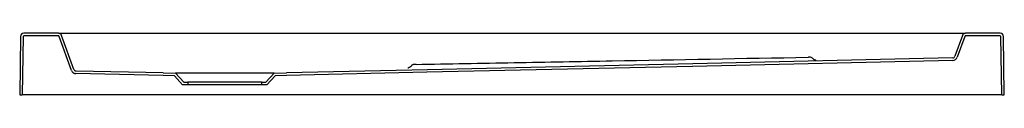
# Model space of a CAD drawing. Header units: millimetres. Extents: x 4001.36 to 4002.56, y 2479.51 to 2479.58.
import ezdxf

# ---------------------------------------------------------------- set-up
doc = ezdxf.new("R2010")
doc.units = ezdxf.units.MM
doc.layers.add('SANINDUSA', color=3, linetype='Continuous')

msp = doc.modelspace()

# ---------------------------------------------------------------- linework, layer by layer
at = {"layer": 'SANINDUSA'}
for p, q in [((4001.3635, 2479.5794), (4001.3625, 2479.5084)), ((4001.3667, 2479.5792), (4001.3657, 2479.5084)), ((4001.4097, 2479.5834), (4001.3675, 2479.5834)), ((4001.4096, 2479.5802), (4001.3677, 2479.5802)), ((4001.4097, 2479.5834), (4001.4233, 2479.5834)), ((4001.4256, 2479.5381), (4001.4105, 2479.5795)), ((4001.4285, 2479.5393), (4001.4135, 2479.5807)), ((4001.4233, 2479.5834), (4002.5017, 2479.5834)), ((4002.5017, 2479.5834), (4002.5153, 2479.5834)), ((4002.5115, 2479.5807), (4002.5023, 2479.5553)), ((4002.5145, 2479.5795), (4002.5052, 2479.5541)), ((4002.5575, 2479.5834), (4002.5153, 2479.5834)), ((4002.5573, 2479.5802), (4002.5154, 2479.5802)), ((4002.5593, 2479.5084), (4002.5583, 2479.5792)), ((4002.5625, 2479.5084), (4002.5615, 2479.5794)), ((4001.5375, 2479.5351), (4001.4313, 2479.5373)), ((4001.5374, 2479.5319), (4001.4311, 2479.5341)), ((4001.551, 2479.5314), (4001.5374, 2479.5319)), ((4001.5375, 2479.5351), (4001.5525, 2479.5346)), ((4001.5611, 2479.5204), (4001.551, 2479.5314)), ((4001.6725, 2479.5346), (4001.5525, 2479.5346)), ((4001.5525, 2479.5346), (4001.5625, 2479.5236)), ((4001.6625, 2479.5236), (4001.6725, 2479.5346)), ((4001.674, 2479.5314), (4001.6639, 2479.5204)), ((4001.6725, 2479.5346), (4001.6875, 2479.5351)), ((4001.6876, 2479.5319), (4001.674, 2479.5314)), ((4001.5675, 2479.5204), (4001.5611, 2479.5204)), ((4001.5625, 2479.5236), (4001.5675, 2479.5236)), ((4001.5675, 2479.5236), (4001.5675, 2479.5204)), ((4001.6575, 2479.5236), (4001.5675, 2479.5236)), ((4001.6575, 2479.5204), (4001.5675, 2479.5204)), ((4001.6575, 2479.5204), (4001.6575, 2479.5236)), ((4001.6575, 2479.5236), (4001.6625, 2479.5236)), ((4001.6639, 2479.5204), (4001.6575, 2479.5204)), ((4001.3625, 2479.5084), (4001.3657, 2479.5084)), ((4001.3667, 2479.5084), (4001.3657, 2479.5084)), ((4002.5583, 2479.5084), (4001.3667, 2479.5084)), ((4002.5593, 2479.5084), (4002.5583, 2479.5084)), ((4002.5593, 2479.5084), (4002.5625, 2479.5084))]:
    msp.add_line(p, q, dxfattribs=at)
at = {"layer": 'SANINDUSA', "flags": 128}
for points in [[(4002.4995, 2479.5533), (4002.1828, 2479.5462), (4001.8595, 2479.5389), (4001.6875, 2479.5351)], [(4002.4997, 2479.5501), (4002.1826, 2479.543), (4001.8588, 2479.5357), (4001.6876, 2479.5319)]]:
    msp.add_lwpolyline(points, dxfattribs=at)
at = {"layer": 'SANINDUSA'}
for centre, radius, start, end in [((4001.3675, 2479.5794), 0.004, 90, 179.2), ((4001.3677, 2479.5792), 0.001, 90, 179.2), ((4001.4096, 2479.5792), 0.001, 20, 90), ((4001.4097, 2479.5794), 0.004, 20, 90), ((4002.5153, 2479.5794), 0.004, 90, 160), ((4002.5154, 2479.5792), 0.001, 90, 160), ((4002.5573, 2479.5792), 0.001, 0.8, 90), ((4002.5575, 2479.5794), 0.004, 0.8, 90), ((4002.3255, 2479.5491), 0.005, 37.9182, 80.8023), ((4002.4995, 2479.5563), 0.003, 271.2863, 340), ((4002.4996, 2479.5561), 0.006, 271.2863, 340)]:
    msp.add_arc(centre, radius, start, end, dxfattribs=at)
for points, knots in [([(4001.8455, 2479.5454), (4001.8853, 2479.5461), (4001.9252, 2479.5469), (4002.0048, 2479.5483), (4002.0447, 2479.549), (4002.1642, 2479.5512), (4002.2438, 2479.5527), (4002.3235, 2479.5541)], [0, 0, 0, 0, 0.25, 0.25, 0.5, 0.5, 1, 1, 1, 1]), ([(4002.3235, 2479.5541), (4002.3236, 2479.5541), (4002.3238, 2479.5541), (4002.3239, 2479.5541), (4002.3239, 2479.5541)], [0, 0, 0, 0, 0.9198, 1, 1, 1, 1]), ([(4002.3263, 2479.5541), (4002.3262, 2479.5541), (4002.3261, 2479.5541), (4002.3258, 2479.5541), (4002.3256, 2479.5541), (4002.3255, 2479.5541), (4002.3254, 2479.5541), (4002.3253, 2479.5541), (4002.3249, 2479.5541), (4002.3244, 2479.5541), (4002.324, 2479.5541), (4002.3239, 2479.5541)], [0, 0, 0, 0, 0.044823, 0.163117, 0.222859, 0.261546, 0.309846, 0.419812, 0.670937, 0.902717, 1, 1, 1, 1]), ([(4002.3311, 2479.5509), (4002.331, 2479.5509), (4002.3305, 2479.5511), (4002.3299, 2479.5516), (4002.3296, 2479.5521), (4002.3294, 2479.5522)], [0, 0, 0, 0, 0.216546, 0.726599, 1, 1, 1, 1]), ([(4002.333, 2479.5503), (4002.333, 2479.5503), (4002.333, 2479.5503), (4002.3328, 2479.5503), (4002.3324, 2479.5504), (4002.3318, 2479.5505), (4002.3314, 2479.5507), (4002.3311, 2479.5509)], [0, 0, 0, 0, 0.011266, 0.125045, 0.35313, 0.625266, 1, 1, 1, 1]), ([(4001.4256, 2479.5381), (4001.4258, 2479.5375), (4001.4261, 2479.537), (4001.4266, 2479.5362), (4001.4268, 2479.536), (4001.4272, 2479.5356), (4001.4275, 2479.5354), (4001.428, 2479.5351), (4001.4282, 2479.5349), (4001.4288, 2479.5346), (4001.429, 2479.5345), (4001.4296, 2479.5343), (4001.4299, 2479.5343), (4001.4305, 2479.5342), (4001.4308, 2479.5341), (4001.4311, 2479.5341)], [0, 0, 0, 0, 0.25, 0.25, 0.375, 0.375, 0.5, 0.5, 0.625, 0.625, 0.75, 0.75, 0.875, 0.875, 1, 1, 1, 1]), ([(4001.4285, 2479.5393), (4001.4286, 2479.539), (4001.4288, 2479.5387), (4001.4291, 2479.5384), (4001.4292, 2479.5383), (4001.4294, 2479.5381), (4001.4295, 2479.538), (4001.4297, 2479.5378), (4001.4299, 2479.5377), (4001.4301, 2479.5376), (4001.4303, 2479.5375), (4001.4307, 2479.5374), (4001.431, 2479.5373), (4001.4313, 2479.5373)], [0, 0, 0, 0, 0.25, 0.25, 0.375, 0.375, 0.5, 0.5, 0.625, 0.625, 0.75, 0.75, 1, 1, 1, 1]), ([(4001.8357, 2479.5412), (4001.8357, 2479.5412), (4001.8357, 2479.5413), (4001.8363, 2479.5413), (4001.8364, 2479.5413)], [0, 0, 0, 0, 0.867507, 1, 1, 1, 1]), ([(4001.8396, 2479.5433), (4001.8396, 2479.5433), (4001.8394, 2479.5429), (4001.8389, 2479.5425), (4001.8383, 2479.542), (4001.8376, 2479.5417), (4001.8371, 2479.5415), (4001.8367, 2479.5414), (4001.8365, 2479.5413), (4001.8364, 2479.5413), (4001.8364, 2479.5413), (4001.8364, 2479.5413)], [0, 0, 0, 0, 0.040292, 0.224677, 0.391188, 0.537834, 0.659261, 0.756316, 0.833192, 0.919348, 1, 1, 1, 1]), ([(4001.8412, 2479.5447), (4001.8412, 2479.5447), (4001.8408, 2479.5445), (4001.8402, 2479.544), (4001.8398, 2479.5435), (4001.8397, 2479.5433)], [0, 0, 0, 0, 0.0720341, 0.5982181, 1, 1, 1, 1]), ([(4001.8455, 2479.5454), (4001.8455, 2479.5454), (4001.8452, 2479.5454), (4001.8446, 2479.5454), (4001.8439, 2479.5454), (4001.8435, 2479.5454), (4001.8431, 2479.5453), (4001.8426, 2479.5453), (4001.8419, 2479.5451), (4001.8415, 2479.5448), (4001.8412, 2479.5447)], [0, 0, 0, 0, 0.017666, 0.175351, 0.340752, 0.526437, 0.604428, 0.690843, 0.838423, 1, 1, 1, 1])]:
    msp.add_open_spline(points, degree=3, knots=knots, dxfattribs=at)

doc.saveas('drawing.dxf')
